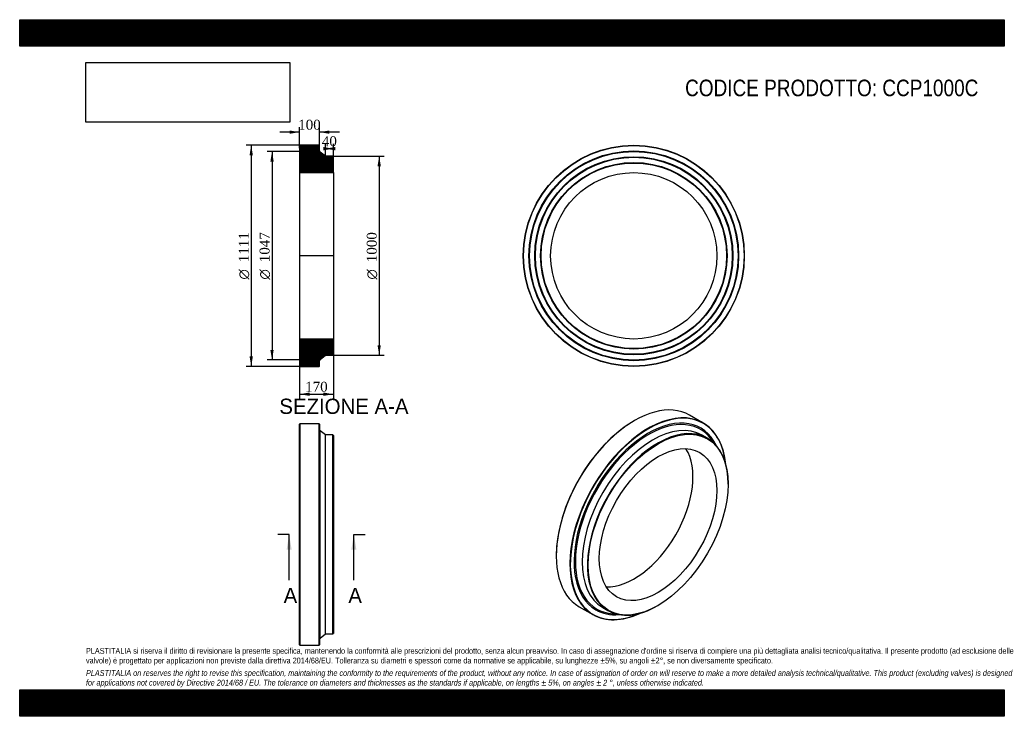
# Model space of a CAD drawing. Header units: millimetres. Extents: x 0 to 4950, y 0 to 3500.
import ezdxf
from ezdxf.enums import TextEntityAlignment as Align
from ezdxf.lldxf.tags import DXFTag

# ---------------------------------------------------------------- set-up
doc = ezdxf.new("R2010")
doc.units = ezdxf.units.MM
doc.header["$LTSCALE"] = 16.666667
for name, color, linetype in [('CCP1000C', 7, 'Continuous'), ('Default', 7, 'Continuous'), ('DV4_Default', 7, 'Continuous')]:
    doc.layers.add(name, color=color, linetype=linetype)
doc.styles.add('SEACAD_Solid_Edge_ANSI', font='seans.ttf')
doc.styles.add('SEACAD_Solid_Edge_ANSI1_Symbols', font='semeca1.ttf')
doc.styles.add('SEACAD_Times_New_Roman', font='times.ttf')
tags = doc.linetypes.add('CENTER2', pattern=[28.575, 19.05, -3.175, 3.175, -3.175]).pattern_tags.tags
tags[10:11] = [DXFTag(74, 4), DXFTag(75, 0), DXFTag(340, '0'), DXFTag(46, 0.0), DXFTag(50, 0.0), DXFTag(44, 0.0), DXFTag(45, 0.0)]
tags[8:9] = [DXFTag(74, 4), DXFTag(75, 0), DXFTag(340, '0'), DXFTag(46, 0.0), DXFTag(50, 0.0), DXFTag(44, 0.0), DXFTag(45, 0.0)]
tags[6:7] = [DXFTag(74, 4), DXFTag(75, 0), DXFTag(340, '0'), DXFTag(46, 0.0), DXFTag(50, 0.0), DXFTag(44, 0.0), DXFTag(45, 0.0)]
tags[4:5] = [DXFTag(74, 4), DXFTag(75, 0), DXFTag(340, '0'), DXFTag(46, 0.0), DXFTag(50, 0.0), DXFTag(44, 0.0), DXFTag(45, 0.0)]
doc.dimstyles.new('ANSImm', dxfattribs={"dimtxt": 50, "dimasz": 50, "dimexe": 25, "dimexo": 0, "dimgap": 12.5, "dimtad": 1, "dimdsep": 46, "dimtxsty": 'SEACAD_Times_New_Roman', "dimblk1": '_SE_FILLED', "dimblk2": '_SE_FILLED', "dimsah": 1, "dimcen": 25, "dimazin": 0, "dimtfac": 0.85, "dimtdec": 3, "dimtofl": 0, "dimtmove": 0, "dimatfit": 3, "dimfxl": 1, "dimarcsym": 0})
picture_1 = doc.add_image_def('image1.jpg', size_in_pixel=(4302, 1260))

# ---------------------------------------------------------------- blocks, each defined once
blk = doc.blocks.new('SE')
at = {"layer": 'CCP1000C', "color": 7, "linetype": 'Continuous'}
for p, q in [((1408.5, 1469.2), (1407, 1467.7)), ((1407, 359.7), (1407, 1467.7)), ((1408.5, 1469.2), (1408.5, 358.2)), ((1505.5, 1469.2), (1408.5, 1469.2)), ((1505.5, 358.2), (1505.5, 1469.2)), ((1507, 1467.7), (1505.5, 1469.2)), ((1507, 1467.7), (1507, 359.7)), ((1510.1, 392.6), (1510.1, 1434.8)), ((1537, 1413.7), (1510.1, 1434.8)), ((1537, 413.7), (1537, 1413.7)), ((1574.5, 1413.7), (1537, 1413.7)), ((1574.5, 413.7), (1574.5, 1413.7)), ((1577, 1411.2), (1574.5, 1413.7)), ((1577, 1411.2), (1577, 416.2)), ((1510.1, 392.6), (1537, 413.7)), ((1537, 413.7), (1574.5, 413.7)), ((1574.5, 413.7), (1577, 416.2)), ((1407, 359.7), (1408.5, 358.2)), ((1408.5, 358.2), (1505.5, 358.2)), ((1505.5, 358.2), (1507, 359.7))]:
    blk.add_line(p, q, dxfattribs=at)
for centre, start, end in [((1515, 1441.1), 180, 231.9272), ((1515, 386.3), 128.0728, 180)]:
    blk.add_arc(centre, 8, start, end, dxfattribs=at)
blk = doc.blocks.new('SE1')
at = {"layer": 'CCP1000C', "color": 7, "linetype": 'Continuous'}
for p, q in [((3090.2, 1485.5), (3089.1, 1484.9)), ((3436.5, 1473.4), (3368, 1513)), ((3457.6, 1397.2), (3431.1, 1412.5)), ((3561.1, 1166.2), (3561.1, 1168.3)), ((2697.4, 806.4), (2697.4, 805.1)), ((2812.5, 550.8), (2881, 511.2)), ((2931.1, 546.4), (2957.6, 531.1)), ((3207.6, 555.9), (3209.4, 556.9))]:
    blk.add_line(p, q, dxfattribs=at)
for centre, major_axis, start_param, end_param in [((3090.2, 1031.9), (277.8, 481.1), 0, 3.141593), ((3158.8, 992.3), (-277.8, -481.1), 2.462382, 6.283185), ((3159.9, 991.7), (277, 479.8), 0, 3.81579), ((3159.9, 991.7), (-263.7, -456.7), 2.762547, 6.283185), ((3162, 990.4), (-260.5, -451.3), 2.821897, 6.283185), ((3181.1, 979.4), (-250, -433), 3.141593, 6.283185), ((3089.1, 1032.5), (-277, -479.8), 3.926991, 5.497787), ((3207.6, 964.1), (-250, -433), 2.356194, 6.283185), ((3159.9, 991.7), (277, 479.8), 5.608988, 6.283185), ((3089.1, 1032.5), (-209.1, -362.1), 0.291627, 2.849966), ((3207.6, 964.1), (-250, -433), 0, 0.785398), ((3158.8, 992.3), (-277.8, -481.1), 0, 0.67921), ((3159.9, 991.7), (-263.7, -456.7), 0, 0.379045), ((3162, 990.4), (-260.5, -451.3), 0, 0.319696)]:
    blk.add_ellipse(centre, major_axis=major_axis, ratio=0.57735, start_param=start_param, end_param=end_param, dxfattribs=at)
for major_axis in [(248.8, 430.8), (-209.1, -362.1)]:
    blk.add_ellipse((3209.4, 963.1), major_axis=major_axis, ratio=0.57735, dxfattribs=at)
blk = doc.blocks.new('SE2')
at = {"layer": 'CCP1000C', "color": 7, "linetype": 'Continuous'}
for radius in [555.5, 554, 527, 525.5, 524, 498, 496.5, 495, 469, 467.5, 466, 418.1]:
    blk.add_circle((3087.4, 2313.8), radius, dxfattribs=at)
blk = doc.blocks.new('SE4')
at = {"color": 7, "linetype": 'Continuous', "style": 'SEACAD_Solid_Edge_ANSI'}
blk.add_text('A', height=76.7, dxfattribs=at).set_placement((1326.9, 645.3), align=Align.TOP_LEFT)
blk = doc.blocks.new('SE5')
at = {"color": 7, "linetype": 'Continuous', "style": 'SEACAD_Solid_Edge_ANSI'}
blk.add_text('A', height=76.7, dxfattribs=at).set_placement((1652.2, 645.3), align=Align.TOP_LEFT)
blk = doc.blocks.new('SEANNOT_GROUP')
at = {"linetype": 'Continuous'}
blk.add_hatch(color=7, dxfattribs=at).paths.add_polyline_path([(1367.3, 837), (1354.5, 913.7), (1341.8, 837)])
at = {"color": 7, "linetype": 'Continuous'}
blk.add_lwpolyline([(1354.5, 683.7), (1354.5, 913.7)], dxfattribs=at)
blk = doc.blocks.new('SEANNOT_GROUP1')
at = {"linetype": 'Continuous'}
blk.add_hatch(color=7, dxfattribs=at).paths.add_polyline_path([(1692.6, 837), (1679.9, 913.7), (1667.1, 837)])
at = {"color": 7, "linetype": 'Continuous'}
blk.add_lwpolyline([(1679.9, 683.7), (1679.9, 913.7)], dxfattribs=at)
blk = doc.blocks.new('SE3')
at = {"layer": 'Default', "color": 7, "linetype": 'CENTER2'}
for p, q in [((1354.5, 913.7), (1297, 913.7)), ((1679.9, 913.7), (1737.4, 913.7))]:
    blk.add_line(p, q, dxfattribs=at)
at = {"layer": 'Default', "color": 7, "linetype": 'CENTER2', "const_width": 0.0001}
blk.add_lwpolyline([(1354.5, 913.7), (1679.9, 913.7)], dxfattribs=at)
at = {"layer": 'Default'}
for name in ['SEANNOT_GROUP', 'SEANNOT_GROUP1', 'SE4', 'SE5']:
    blk.add_blockref(name, (0, 0), dxfattribs=at)
blk = doc.blocks.new('SE6')
at = {"layer": 'CCP1000C', "linetype": 'Continuous'}
h = blk.add_hatch(dxfattribs=at)
h.set_pattern_fill('LINE', scale=0.629921, angle=45, style=0)
edge = h.paths.add_edge_path()
edge.add_line((1574.5, 2813.8), (1537, 2813.8))
edge.add_line((1537, 2813.8), (1510.1, 2834.9))
edge.add_arc((1515, 2841.2), 8, 180, 231.9272, ccw=False)
edge.add_line((1507, 2841.2), (1507, 2867.8))
edge.add_line((1507, 2867.8), (1505.5, 2869.3))
edge.add_line((1505.5, 2869.3), (1408.5, 2869.3))
edge.add_line((1408.5, 2869.3), (1407, 2867.8))
edge.add_line((1407, 2867.8), (1407, 2840.8))
edge.add_line((1407, 2840.8), (1408.1, 2839.3))
edge.add_line((1408.1, 2839.3), (1407, 2837.8))
edge.add_line((1407, 2837.8), (1407, 2811.8))
edge.add_line((1407, 2811.8), (1408.1, 2810.3))
edge.add_line((1408.1, 2810.3), (1407, 2808.8))
edge.add_line((1407, 2808.8), (1407, 2782.8))
edge.add_line((1407, 2782.8), (1408.1, 2781.3))
edge.add_line((1408.1, 2781.3), (1407, 2779.8))
edge.add_line((1407, 2779.8), (1407, 2731.9))
edge.add_line((1407, 2731.9), (1577, 2731.9))
edge.add_line((1577, 2731.9), (1577, 2811.3))
edge.add_line((1577, 2811.3), (1574.5, 2813.8))
h = blk.add_hatch(dxfattribs=at)
h.set_pattern_fill('LINE', scale=0.629921, angle=45, style=0)
edge = h.paths.add_edge_path()
edge.add_line((1577, 1816.3), (1577, 1895.7))
edge.add_line((1577, 1895.7), (1407, 1895.7))
edge.add_line((1407, 1895.7), (1407, 1847.8))
edge.add_line((1407, 1847.8), (1408.1, 1846.3))
edge.add_line((1408.1, 1846.3), (1407, 1844.8))
edge.add_line((1407, 1844.8), (1407, 1818.8))
edge.add_line((1407, 1818.8), (1408.1, 1817.3))
edge.add_line((1408.1, 1817.3), (1407, 1815.8))
edge.add_line((1407, 1815.8), (1407, 1789.8))
edge.add_line((1407, 1789.8), (1408.1, 1788.3))
edge.add_line((1408.1, 1788.3), (1407, 1786.8))
edge.add_line((1407, 1786.8), (1407, 1759.8))
edge.add_line((1407, 1759.8), (1408.5, 1758.3))
edge.add_line((1408.5, 1758.3), (1505.5, 1758.3))
edge.add_line((1505.5, 1758.3), (1507, 1759.8))
edge.add_line((1507, 1759.8), (1507, 1786.4))
edge.add_arc((1515, 1786.4), 8, 128.0728, 180, ccw=False)
edge.add_line((1510.1, 1792.7), (1537, 1813.8))
edge.add_line((1537, 1813.8), (1574.5, 1813.8))
edge.add_line((1574.5, 1813.8), (1577, 1816.3))
at = {"layer": 'CCP1000C', "color": 7, "linetype": 'Continuous'}
for p, q in [((1407, 2867.8), (1408.5, 2869.3)), ((1407, 2867.8), (1407, 2840.8)), ((1407, 2840.8), (1407, 2837.8)), ((1407, 2840.8), (1408.1, 2839.3)), ((1408.1, 2839.3), (1407, 2837.8)), ((1407, 2837.8), (1407, 2811.8)), ((1505.5, 2869.3), (1408.5, 2869.3)), ((1505.5, 2869.3), (1507, 2867.8)), ((1507, 2841.2), (1507, 2867.8)), ((1537, 2813.8), (1510.1, 2834.9)), ((1407, 2811.8), (1407, 2808.8)), ((1407, 2811.8), (1408.1, 2810.3)), ((1408.1, 2810.3), (1407, 2808.8)), ((1407, 2808.8), (1407, 2782.8)), ((1407, 2782.8), (1407, 2779.8)), ((1407, 2782.8), (1408.1, 2781.3)), ((1408.1, 2781.3), (1407, 2779.8)), ((1407, 2779.8), (1407, 2731.9)), ((1574.5, 2813.8), (1537, 2813.8)), ((1574.5, 2813.8), (1577, 2811.3)), ((1577, 2731.9), (1577, 2811.3)), ((1407, 2731.9), (1407, 1895.7)), ((1407, 2731.9), (1577, 2731.9)), ((1577, 2731.9), (1577, 1895.7)), ((1577, 1895.7), (1407, 1895.7)), ((1407, 1895.7), (1407, 1847.8)), ((1577, 1816.3), (1577, 1895.7)), ((1407, 1847.8), (1407, 1844.8)), ((1407, 1847.8), (1408.1, 1846.3)), ((1408.1, 1846.3), (1407, 1844.8)), ((1407, 1844.8), (1407, 1818.8)), ((1407, 1818.8), (1407, 1815.8)), ((1407, 1818.8), (1408.1, 1817.3)), ((1408.1, 1817.3), (1407, 1815.8)), ((1407, 1815.8), (1407, 1789.8)), ((1407, 1789.8), (1407, 1786.8)), ((1407, 1789.8), (1408.1, 1788.3)), ((1408.1, 1788.3), (1407, 1786.8)), ((1407, 1786.8), (1407, 1759.8)), ((1507, 1759.8), (1507, 1786.4)), ((1510.1, 1792.7), (1537, 1813.8)), ((1537, 1813.8), (1574.5, 1813.8)), ((1577, 1816.3), (1574.5, 1813.8)), ((1408.5, 1758.3), (1407, 1759.8)), ((1408.5, 1758.3), (1505.5, 1758.3)), ((1507, 1759.8), (1505.5, 1758.3))]:
    blk.add_line(p, q, dxfattribs=at)
for centre, start, end in [((1515, 2841.2), 180, 231.9272), ((1515, 1786.4), 128.0728, 180)]:
    blk.add_arc(centre, 8, start, end, dxfattribs=at)
at = {"layer": 'DV4_Default', "color": 7, "linetype": 'CENTER2'}
for p, q in [((1507, 2841.2), (1507, 2837.3)), ((1510.1, 2834.9), (1507, 2837.3)), ((1578.8, 2313.8), (1405.3, 2313.8)), ((1510.1, 1792.7), (1507, 1790.3)), ((1507, 1786.4), (1507, 1790.3))]:
    blk.add_line(p, q, dxfattribs=at)
blk = doc.blocks.new('GDimGGroup')
at = {"layer": 'Default', "linetype": 'Continuous'}
for points in [[(1155.6, 2819.3), (1172.3, 2819.3), (1163.9, 2869.3)], [(1155.6, 1808.3), (1163.9, 1758.3), (1172.3, 1808.3)]]:
    blk.add_hatch(color=7, dxfattribs=at).paths.add_polyline_path(points)
at = {"layer": 'Default', "color": 7, "linetype": 'Continuous'}
for p, q in [((1457, 2869.3), (1138.9, 2869.3)), ((1163.9, 2869.3), (1163.9, 1758.3)), ((1457, 1758.3), (1138.9, 1758.3))]:
    blk.add_line(p, q, dxfattribs=at)
for s, style, p in [('1111', 'SEACAD_Times_New_Roman', (1101.4, 2281.5)), ('O', 'SEACAD_Solid_Edge_ANSI1_Symbols', (1101.4, 2194.5))]:
    blk.add_text(s, height=50, rotation=90, dxfattribs=dict(at, style=style)).set_placement(p, align=Align.TOP_LEFT)
blk = doc.blocks.new('GDimGGroup1')
at = {"layer": 'Default', "linetype": 'Continuous'}
for points in [[(1260.3, 2787.3), (1276.9, 2787.3), (1268.6, 2837.3)], [(1260.3, 1840.3), (1268.6, 1790.3), (1276.9, 1840.3)]]:
    blk.add_hatch(color=7, dxfattribs=at).paths.add_polyline_path(points)
at = {"layer": 'Default', "color": 7, "linetype": 'Continuous'}
for p, q in [((1507, 2837.3), (1243.6, 2837.3)), ((1268.6, 2837.3), (1268.6, 1790.3)), ((1507, 1790.3), (1243.6, 1790.3))]:
    blk.add_line(p, q, dxfattribs=at)
for s, style, p in [('1047', 'SEACAD_Times_New_Roman', (1206.1, 2281.5)), ('O', 'SEACAD_Solid_Edge_ANSI1_Symbols', (1206.1, 2194.5))]:
    blk.add_text(s, height=50, rotation=90, dxfattribs=dict(at, style=style)).set_placement(p, align=Align.TOP_LEFT)
blk = doc.blocks.new('GDimGGroup2')
at = {"layer": 'Default', "linetype": 'Continuous'}
for points in [[(1815.7, 2763.8), (1807.3, 2813.8), (1799, 2763.8)], [(1815.7, 1863.8), (1799, 1863.8), (1807.3, 1813.8)]]:
    blk.add_hatch(color=7, dxfattribs=at).paths.add_polyline_path(points)
at = {"layer": 'Default', "color": 7, "linetype": 'Continuous'}
for p, q in [((1574.5, 2813.8), (1832.3, 2813.8)), ((1807.3, 2813.8), (1807.3, 1813.8)), ((1574.5, 1813.8), (1832.3, 1813.8))]:
    blk.add_line(p, q, dxfattribs=at)
for s, style, p in [('1000', 'SEACAD_Times_New_Roman', (1744.8, 2281.5)), ('O', 'SEACAD_Solid_Edge_ANSI1_Symbols', (1744.8, 2194.5))]:
    blk.add_text(s, height=50, rotation=90, dxfattribs=dict(at, style=style)).set_placement(p, align=Align.TOP_LEFT)
blk = doc.blocks.new('DMBLK121')
at = {"layer": 'Default', "linetype": 'Continuous'}
for points in [[(1457, 1610), (1457, 1626.7), (1407, 1618.3)], [(1527, 1610), (1577, 1618.3), (1527, 1626.7)]]:
    blk.add_hatch(color=7, dxfattribs=at).paths.add_polyline_path(points)
at = {"layer": 'Default', "color": 7, "linetype": 'Continuous'}
for p, q in [((1407, 1895.7), (1407, 1593.3)), ((1577, 1895.7), (1577, 1593.3)), ((1407, 1618.3), (1577, 1618.3))]:
    blk.add_line(p, q, dxfattribs=at)
at = {"layer": 'Default', "color": 7, "linetype": 'Continuous', "style": 'SEACAD_Times_New_Roman'}
blk.add_text('170', height=50, dxfattribs=at).set_placement((1435.2, 1680.8), align=Align.TOP_LEFT)
blk = doc.blocks.new('_SE_FILLED')
at = {"color": 0}
blk.add_line((0, 0), (-1, 0), dxfattribs=at)
blk.add_solid([(0, 0), (-1, -0.1665), (-1, 0.1665), (0, 0)], dxfattribs=at)
blk = doc.blocks.new('DMBLK122')
at = {"layer": 'Default', "linetype": 'Continuous'}
for points in [[(1357, 2943.3), (1357, 2926.7), (1407, 2935)], [(1557, 2943.3), (1507, 2935), (1557, 2926.7)]]:
    blk.add_hatch(color=7, dxfattribs=at).paths.add_polyline_path(points)
at = {"layer": 'Default', "color": 7, "linetype": 'Continuous'}
for p, q in [((1407, 2935), (1307, 2935)), ((1407, 2854.3), (1407, 2960)), ((1507, 2854.5), (1507, 2960)), ((1607, 2935), (1507, 2935))]:
    blk.add_line(p, q, dxfattribs=at)
at = {"layer": 'Default', "color": 7, "linetype": 'Continuous', "style": 'SEACAD_Times_New_Roman'}
blk.add_text('100', height=50, dxfattribs=at).set_placement((1400.2, 2997.5), align=Align.TOP_LEFT)
blk = doc.blocks.new('DMBLK123')
at = {"layer": 'Default', "linetype": 'Continuous'}
for points in [[(1527, 2860.4), (1527, 2843.7), (1577, 2852)], [(1587, 2860.4), (1537, 2852), (1587, 2843.7)]]:
    blk.add_hatch(color=7, dxfattribs=at).paths.add_polyline_path(points)
at = {"layer": 'Default', "color": 7, "linetype": 'Continuous'}
for p, q in [((1537, 2813.8), (1537, 2877)), ((1577, 2731.9), (1577, 2877)), ((1577, 2852), (1537, 2852))]:
    blk.add_line(p, q, dxfattribs=at)
at = {"layer": 'Default', "color": 7, "linetype": 'Continuous', "style": 'SEACAD_Times_New_Roman'}
blk.add_text('40', height=50, dxfattribs=at).set_placement((1519.1, 2914.5), align=Align.TOP_LEFT)

msp = doc.modelspace()

# ---------------------------------------------------------------- hatches: boundary and pattern name
at = {"layer": 'Default', "linetype": 'Continuous'}
h = msp.add_hatch(dxfattribs=at)
h.set_pattern_fill('LINE', scale=0.6299213, angle=45, style=0)
h.paths.add_polyline_path([(4950, 3366.667), (4950, 3500), (0, 3500), (0, 3366.667)])
for points in [[(4950, 3366.667), (4950, 3500), (0, 3500), (0, 3366.667)], [(4950, 0), (4950, 133.333), (0, 133.333), (0, 0)]]:
    msp.add_hatch(color=7, dxfattribs=at).paths.add_polyline_path(points)
h = msp.add_hatch(dxfattribs=at)
h.set_pattern_fill('LINE', scale=0.6299213, angle=45, style=0)
h.paths.add_polyline_path([(4950, 0), (4950, 133.333), (0, 133.333), (0, 0)])

# ---------------------------------------------------------------- linework, layer by layer
at = {"layer": 'Default', "color": 7, "linetype": 'Continuous'}
for p, q in [((0, 3500), (4950, 3500)), ((0, 3366.667), (0, 3500)), ((4950, 3500), (4950, 3366.667)), ((4950, 3366.667), (0, 3366.667)), ((0, 133.333), (4950, 133.333)), ((0, 0), (0, 133.333)), ((4950, 133.333), (4950, 0)), ((4950, 0), (0, 0))]:
    msp.add_line(p, q, dxfattribs=at)

# ---------------------------------------------------------------- block references
at = {"layer": 'Default'}
for name in ['GDimGGroup', 'GDimGGroup1', 'SE6', 'SE2', 'GDimGGroup2', 'SE1', 'SE', 'SE3']:
    msp.add_blockref(name, (0, 0), dxfattribs=at)

# ---------------------------------------------------------------- texts
at = {"layer": 'Default', "color": 7, "linetype": 'Continuous', "style": 'SEACAD_Solid_Edge_ANSI'}
msp.add_text('SEZIONE A-A', height=76.66667, dxfattribs=at).set_placement((1305.296, 1595.927), align=Align.TOP_LEFT)
at = {"layer": 'Default', "attachment_point": 1}
for s, insert, char_height, width in [('{\\fArial Narrow|b0||i0||c0|p34;\\C7;\\H83.33333333;\\W1.;CODICE PRODOTTO: CCP1000C}', (3345.159, 3198.903), 83.33333, 1478.65547), ("{\\fArial Narrow|b0||i0||c0|p34;\\C7;\\H29.16666667;\\W1.;PLASTITALIA si riserva il diritto di revisionare la presente specifica, mantenendo la conformità alle prescrizioni del prodotto, senza alcun preavviso. In caso di assegnazione d'ordine si riserva di compiere una più dettagliata analisi tecnico/qualitativa. Il presente prodotto (ad esclusione delle \\P}{\\fArial Narrow|b0||i0||c0|p34;\\C7;\\H29.16666667;\\W1.;valvole) è progettato per applicazioni non previste dalla direttiva 2014/68/EU. Tolleranza su diametri e spessori come da normative se applicabile, su lunghezze ±5%, su angoli ±2°, se non diversamente specificato.\\P}{\\fArial Narrow|b0||i0||c0|p34;\\C7;\\H8.333333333;\\W1.;   \\P}{\\fArial Narrow|b0||i1||c0|p34;\\C7;\\H29.16666667;\\W1.;PLASTITALIA on reserves the right to revise this specification, maintaining the conformity to the requirements of the product, without any notice. In case of assignation of order on will reserve to make a more detailed analysis technical/qualitative. This product (excluding valves) is designed \\P}{\\fArial Narrow|b0||i1||c0|p34;\\C7;\\H29.16666667;\\W1.;for applications not covered by Directive 2014/68 / EU. The tolerance on diameters and thicknesses as the standards if applicable, on lengths ± 5%, on angles ± 2 °, unless otherwise indicated.\\P}", (333.333, 343.373), 29.166667, 4283.33333)]:
    msp.add_mtext(s, dxfattribs=dict(at, insert=insert, char_height=char_height, width=width))

# ---------------------------------------------------------------- dimensions: what is measured, and where the dimension line sits
at = {"layer": 'Default', "color": 7, "linetype": 'Continuous'}
for base, p1, p2, angle, picture, middle in [((1507.025, 2935.01), (1507.025, 2854.516), (1407.025, 2854.318), 180.113323, 'DMBLK122', (1457.025, 2935.01)), ((1407.025, 1618.329), (1407.025, 1895.718), (1577.025, 1895.718), 0, 'DMBLK121', (1492.025, 1618.329))]:
    dim = msp.add_linear_dim(base=base, p1=p1, p2=p2, angle=angle, text='\\A1;<>', dimstyle='ANSImm', dxfattribs=at)
    dim.commit()
    dim.dimension.update_dxf_attribs({"geometry": picture, "text_midpoint": middle, "dimtype": 161})
dim = msp.add_linear_dim(base=(1537.025, 2852.05), p1=(1577.025, 2731.918), p2=(1537.025, 2813.818), text='\\A1;<>', dimstyle='ANSImm', dxfattribs=at)
dim.commit()
dim.dimension.update_dxf_attribs({"geometry": 'DMBLK123', "text_midpoint": (1557.025, 2852.05), "dimtype": 160})

# ---------------------------------------------------------------- pictures from other files: only their frames are drawn
image = msp.add_image(picture_1, insert=(333.333, 2985.053), size_in_units=(1024.286, 300))
image.dxf.flags = 7

doc.saveas('drawing.dxf')
